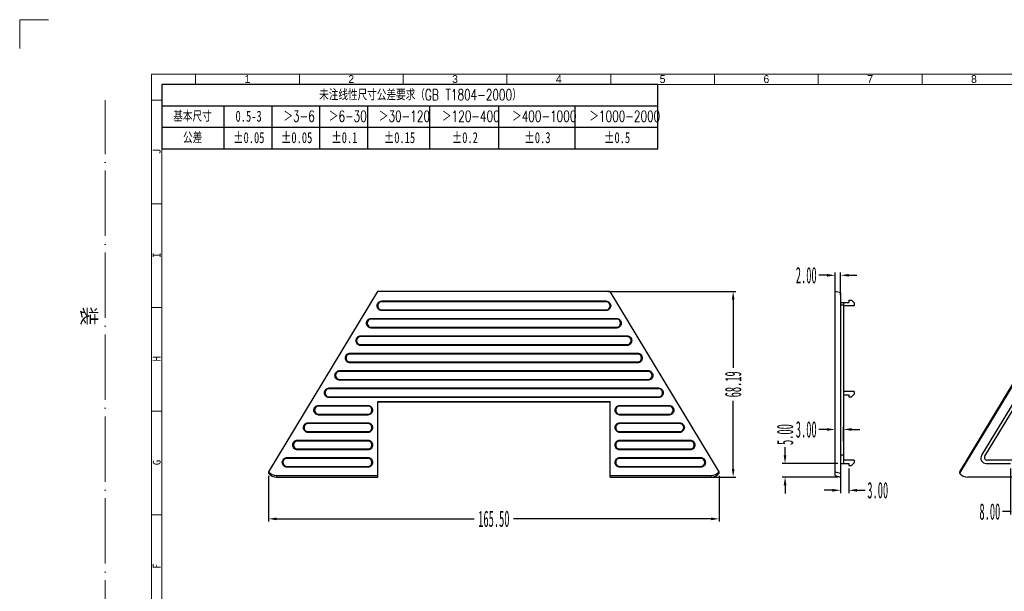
# Model space of a CAD drawing. Header units: millimetres. Extents: x 3062 to 3692, y 2103 to 2548.
# Tile 5 of 6: x 3062 to 3424, y 2338 to 2548. Entities that reach past the tile are written whole.
import ezdxf

# ---------------------------------------------------------------- set-up
doc = ezdxf.new("R2010")
doc.units = ezdxf.units.MM
for name, pattern in [('ACAD_ISO04W100', [30, 24, -3, 0, -3]), ('CENTERLINE', [30, 12, -1.5, 3, -1.5, 12]), ('SLD-实线', [0])]:
    doc.linetypes.add(name, pattern=pattern)
doc.layers.add('框', color=1, linetype='CENTERLINE', lineweight=5)
doc.layers.add('蓝色线', color=5, linetype='SLD-实线')
doc.styles.add('s', font='txt')
doc.styles.add('SLDTEXTSTYLE1', font='TXT', dxfattribs={"width": 0.469})
doc.styles.add('SLDTEXTSTYLE6', font='TXT', dxfattribs={"width": 0.7, "bigfont": 'bigfont'})
doc.styles.add('SLDTEXTSTYLE7', font='TXT', dxfattribs={"width": 0.7})
doc.styles.get("Standard").update_dxf_attribs({"font": 'arial.ttf'})
doc.dimstyles.new('副本 SLDDIMSTYLE1', dxfattribs={"dimtxt": 6, "dimasz": 3, "dimexe": 1, "dimexo": 1, "dimgap": 0.875, "dimtad": 0, "dimrnd": 1e-09, "dimzin": 4, "dimdsep": 46, "dimtxsty": 'SLDTEXTSTYLE1', "dimcen": 0.09, "dimclrd": 4, "dimclre": 4, "dimclrt": 6, "dimadec": 0, "dimazin": 0, "dimtfac": 1, "dimtofl": 0, "dimtmove": 0, "dimatfit": 3, "dimfxl": 0, "dimtolj": 1, "dimtzin": 12, "dimarcsym": 0})

# ---------------------------------------------------------------- blocks, each defined once
blk = doc.blocks.new('SW_TABLEANNOTATION_0')
at = {"layer": '蓝色线', "color": 0}
for p, q in [((0, 0), (0, -12.39)), ((95.59, 0), (0, 0)), ((95.59, -12.39), (95.59, 0)), ((0, -4.13), (95.59, -4.13)), ((11.95, -4.13), (11.95, -12.39)), ((21.18, -4.13), (21.18, -12.39)), ((30.4, -4.13), (30.4, -12.39)), ((39.63, -4.13), (39.63, -12.39)), ((51.58, -4.13), (51.58, -12.39)), ((64.89, -4.13), (64.89, -12.39)), ((79.56, -4.13), (79.56, -12.39)), ((0, -8.26), (95.59, -8.26)), ((0, -12.39), (95.59, -12.39))]:
    blk.add_line(p, q, dxfattribs=at)
at = {"layer": '蓝色线', "color": 0, "attachment_point": 1}
for s, insert, char_height, style in [('\\M+196A2\\M+1928D线\\M+190AB\\M+18EDA\\M+190A1\\M+18CF6\\M+18DB7\\M+19776\\M+18B81\\M+18169GB T1804-2000\\M+1816A', (30.32, -0.93), 2.11667, 'SLDTEXTSTYLE6'), ('\\M+18AEE\\M+1967B\\M+18EDA\\M+190A1', (2.2, -5.06), 2.1167, 'SLDTEXTSTYLE6'), ('0.5-3', (14.2, -5.06), 2.117, 'SLDTEXTSTYLE7'), ('\\M+181843-6', (23.43, -5.06), 2.1167, 'SLDTEXTSTYLE6'), ('\\M+181846-30', (32.18, -5.06), 2.1167, 'SLDTEXTSTYLE6'), ('\\M+1818430-120', (41.82, -5.06), 2.1167, 'SLDTEXTSTYLE6'), ('\\M+18184120-400', (53.98, -5.06), 2.1167, 'SLDTEXTSTYLE6'), ('\\M+18184400-1000', (67.5, -5.06), 2.1167, 'SLDTEXTSTYLE6'), ('\\M+181841000-2000', (82.38, -5.06), 2.1167, 'SLDTEXTSTYLE6'), ('\\M+18CF6\\M+18DB7', (4.09, -9.19), 2.1167, 'SLDTEXTSTYLE6'), ('\\M+5A1C00.05', (13.73, -9.19), 2.1167, 'SLDTEXTSTYLE7'), ('\\M+5A1C00.05', (22.95, -9.19), 2.1167, 'SLDTEXTSTYLE7'), ('\\M+5A1C00.1', (32.65, -9.19), 2.1167, 'SLDTEXTSTYLE7'), ('\\M+5A1C00.15', (42.77, -9.19), 2.1167, 'SLDTEXTSTYLE7'), ('\\M+5A1C00.2', (55.87, -9.19), 2.1167, 'SLDTEXTSTYLE7'), ('\\M+5A1C00.3', (69.86, -9.19), 2.1167, 'SLDTEXTSTYLE7'), ('\\M+5A1C00.5', (85.21, -9.19), 2.1167, 'SLDTEXTSTYLE7')]:
    blk.add_mtext(s, dxfattribs=dict(at, insert=insert, char_height=char_height, style=style))
blk = doc.blocks.new('*D82')
at = {"color": 4, "lineweight": -2}
for p, q in [((3153.49, 2380.84), (3153.49, 2364.07)), ((3318.98, 2380.84), (3318.98, 2364.07)), ((3156.49, 2365.07), (3229.03, 2365.07)), ((3315.98, 2365.07), (3243.44, 2365.07))]:
    blk.add_line(p, q, dxfattribs=at)
at = {"color": 4}
for points in [[(3156.49, 2365.57), (3156.49, 2364.57), (3153.49, 2365.07)], [(3315.98, 2365.57), (3315.98, 2364.57), (3318.98, 2365.07)]]:
    blk.add_solid(points, dxfattribs=at)
at = {"layer": 'Defpoints', "color": 0}
for p in [(3153.49, 2381.84), (3318.98, 2381.84), (3318.98, 2365.07)]:
    blk.add_point(p, dxfattribs=at)
at = {"color": 6, "insert": (3236.23, 2365.07), "char_height": 6, "attachment_point": 5, "style": 'SLDTEXTSTYLE1'}
blk.add_mtext('\\A1;165.50', dxfattribs=at)
blk = doc.blocks.new('*D83')
at = {"color": 4, "lineweight": -2}
for p, q in [((3278.08, 2448.61), (3325.09, 2448.61)), ((3324.09, 2445.61), (3324.09, 2420.55)), ((3324.09, 2383.42), (3324.09, 2408.48)), ((3314.72, 2380.42), (3325.09, 2380.42))]:
    blk.add_line(p, q, dxfattribs=at)
at = {"color": 4}
for points in [[(3323.59, 2445.61), (3324.59, 2445.61), (3324.09, 2448.61)], [(3323.59, 2383.42), (3324.59, 2383.42), (3324.09, 2380.42)]]:
    blk.add_solid(points, dxfattribs=at)
at = {"layer": 'Defpoints', "color": 0}
for p in [(3277.08, 2448.61), (3324.09, 2448.61), (3313.72, 2380.42)]:
    blk.add_point(p, dxfattribs=at)
at = {"color": 6, "insert": (3324.09, 2414.51), "char_height": 6, "attachment_point": 5, "rotation": 90, "style": 'SLDTEXTSTYLE1'}
blk.add_mtext('\\A1;68.19', dxfattribs=at)
blk = doc.blocks.new('*D84')
at = {"color": 4, "lineweight": -2}
for p, q in [((3358.55, 2454.57), (3355.55, 2454.57)), ((3361.55, 2447.25), (3361.55, 2455.57)), ((3363.55, 2447.25), (3363.55, 2455.57)), ((3366.55, 2454.57), (3369.55, 2454.57))]:
    blk.add_line(p, q, dxfattribs=at)
at = {"color": 4}
for points in [[(3358.55, 2455.07), (3358.55, 2454.07), (3361.55, 2454.57)], [(3366.55, 2455.07), (3366.55, 2454.07), (3363.55, 2454.57)]]:
    blk.add_solid(points, dxfattribs=at)
at = {"layer": 'Defpoints', "color": 0}
for p in [(3361.55, 2454.57), (3361.55, 2446.25), (3363.55, 2446.25)]:
    blk.add_point(p, dxfattribs=at)
at = {"color": 6, "insert": (3350.92, 2454.57), "char_height": 6, "attachment_point": 5, "style": 'SLDTEXTSTYLE1'}
blk.add_mtext('\\A1;2.00', dxfattribs=at)
blk = doc.blocks.new('*D85')
at = {"color": 4, "lineweight": -2}
for p, q in [((3363.55, 2382.95), (3363.55, 2374.57)), ((3366.55, 2383.62), (3366.55, 2374.57)), ((3360.55, 2375.57), (3357.55, 2375.57)), ((3369.55, 2375.57), (3372.55, 2375.57))]:
    blk.add_line(p, q, dxfattribs=at)
at = {"color": 4}
for points in [[(3360.55, 2376.07), (3360.55, 2375.07), (3363.55, 2375.57)], [(3369.55, 2376.07), (3369.55, 2375.07), (3366.55, 2375.57)]]:
    blk.add_solid(points, dxfattribs=at)
at = {"layer": 'Defpoints', "color": 0}
for p in [(3363.55, 2383.95), (3366.55, 2384.62), (3366.55, 2375.57)]:
    blk.add_point(p, dxfattribs=at)
at = {"color": 6, "insert": (3377.17, 2375.57), "char_height": 6, "attachment_point": 5, "style": 'SLDTEXTSTYLE1'}
blk.add_mtext('\\A1;3.00', dxfattribs=at)
blk = doc.blocks.new('*D86')
at = {"color": 4, "lineweight": -2}
for p, q in [((3358.55, 2397.92), (3355.55, 2397.92)), ((3361.55, 2393.64), (3361.55, 2398.92)), ((3364.55, 2393.64), (3364.55, 2398.92)), ((3367.55, 2397.92), (3370.55, 2397.92))]:
    blk.add_line(p, q, dxfattribs=at)
at = {"color": 4}
for points in [[(3358.55, 2398.42), (3358.55, 2397.42), (3361.55, 2397.92)], [(3367.55, 2398.42), (3367.55, 2397.42), (3364.55, 2397.92)]]:
    blk.add_solid(points, dxfattribs=at)
at = {"layer": 'Defpoints', "color": 0}
for p in [(3361.55, 2397.92), (3361.55, 2392.64), (3364.55, 2392.64)]:
    blk.add_point(p, dxfattribs=at)
at = {"color": 6, "insert": (3350.92, 2397.92), "char_height": 6, "attachment_point": 5, "style": 'SLDTEXTSTYLE1'}
blk.add_mtext('\\A1;3.00', dxfattribs=at)
blk = doc.blocks.new('*D87')
at = {"color": 4, "lineweight": -2}
for p, q in [((3425.96, 2383.62), (3425.96, 2366.73)), ((3433.96, 2383.62), (3433.96, 2366.73)), ((3425.96, 2367.73), (3422.96, 2367.73)), ((3430.96, 2367.73), (3428.96, 2367.73))]:
    blk.add_line(p, q, dxfattribs=at)
at = {"color": 4}
for points in [[(3428.96, 2368.23), (3428.96, 2367.23), (3425.96, 2367.73)], [(3430.96, 2368.23), (3430.96, 2367.23), (3433.96, 2367.73)]]:
    blk.add_solid(points, dxfattribs=at)
at = {"layer": 'Defpoints', "color": 0}
for p in [(3425.96, 2384.62), (3433.96, 2384.62), (3433.96, 2367.73)]:
    blk.add_point(p, dxfattribs=at)
at = {"color": 6, "insert": (3418.33, 2367.73), "char_height": 6, "attachment_point": 5, "style": 'SLDTEXTSTYLE1'}
blk.add_mtext('\\A1;8.00', dxfattribs=at)
blk = doc.blocks.new('*D91')
at = {"color": 4, "lineweight": -2}
for p, q in [((3343.14, 2388.42), (3343.14, 2391.42)), ((3362.55, 2385.42), (3342.14, 2385.42)), ((3362.55, 2380.42), (3342.14, 2380.42)), ((3343.14, 2377.42), (3343.14, 2374.42))]:
    blk.add_line(p, q, dxfattribs=at)
at = {"color": 4}
for points in [[(3342.64, 2388.42), (3343.64, 2388.42), (3343.14, 2385.42)], [(3342.64, 2377.42), (3343.64, 2377.42), (3343.14, 2380.42)]]:
    blk.add_solid(points, dxfattribs=at)
at = {"layer": 'Defpoints', "color": 0}
for p in [(3343.14, 2385.42), (3363.55, 2385.42), (3363.55, 2380.42)]:
    blk.add_point(p, dxfattribs=at)
at = {"color": 6, "insert": (3343.14, 2396.05), "char_height": 6, "attachment_point": 5, "rotation": 90, "style": 'SLDTEXTSTYLE1'}
blk.add_mtext('\\A1;5.00', dxfattribs=at)

msp = doc.modelspace()

# ---------------------------------------------------------------- linework, layer by layer
at = {"color": 7, "linetype": 'Continuous'}
for p, q in [((3193.54, 2448.606), (3153.529, 2382.411)), ((3278.929, 2448.606), (3193.54, 2448.606)), ((3318.941, 2382.411), (3278.929, 2448.606)), ((3361.547, 2380.978), (3361.547, 2448.606)), ((3363.547, 2448.103), (3361.547, 2448.606)), ((3363.547, 2448.103), (3363.547, 2380.419)), ((3447.263, 2448.103), (3407.209, 2381.839)), ((3407.251, 2382.411), (3447.263, 2448.606)), ((3195.082, 2445.131), (3195.082, 2444.899)), ((3195.082, 2445.131), (3277.388, 2445.131)), ((3195.082, 2444.931), (3277.388, 2444.931)), ((3277.388, 2444.899), (3195.082, 2444.899)), ((3277.388, 2445.131), (3277.388, 2444.899)), ((3363.547, 2444.603), (3366.547, 2444.603)), ((3364.547, 2444.603), (3364.547, 2385.419)), ((3366.547, 2445.403), (3366.547, 2444.603)), ((3366.547, 2445.403), (3367.547, 2445.403)), ((3368.547, 2444.403), (3367.547, 2445.403)), ((3368.547, 2444.403), (3368.547, 2443.403)), ((3195.082, 2441.574), (3195.082, 2441.806)), ((3195.082, 2441.806), (3277.388, 2441.806)), ((3277.388, 2441.774), (3195.082, 2441.774)), ((3277.388, 2441.574), (3195.082, 2441.574)), ((3277.388, 2441.574), (3277.388, 2441.806)), ((3364.547, 2443.638), (3363.547, 2443.638)), ((3368.547, 2443.403), (3364.547, 2443.403)), ((3448.654, 2443.638), (3415.297, 2388.454)), ((3416.508, 2388.137), (3449.622, 2442.921)), ((3191.218, 2438.738), (3191.218, 2438.507)), ((3191.218, 2438.738), (3281.252, 2438.738)), ((3191.218, 2438.539), (3281.252, 2438.539)), ((3281.252, 2438.507), (3191.218, 2438.507)), ((3281.252, 2438.738), (3281.252, 2438.507)), ((3191.218, 2435.182), (3191.218, 2435.413)), ((3191.218, 2435.413), (3281.252, 2435.413)), ((3281.252, 2435.381), (3191.218, 2435.381)), ((3281.252, 2435.182), (3191.218, 2435.182)), ((3281.252, 2435.182), (3281.252, 2435.413)), ((3187.354, 2432.346), (3187.354, 2432.114)), ((3187.354, 2432.346), (3285.116, 2432.346)), ((3187.354, 2432.146), (3285.116, 2432.146)), ((3285.116, 2432.114), (3187.354, 2432.114)), ((3285.116, 2432.346), (3285.116, 2432.114)), ((3183.49, 2425.953), (3183.49, 2425.721)), ((3183.49, 2425.953), (3288.98, 2425.953)), ((3183.49, 2425.753), (3288.98, 2425.753)), ((3288.98, 2425.721), (3183.49, 2425.721)), ((3187.354, 2428.789), (3187.354, 2429.021)), ((3187.354, 2429.021), (3285.116, 2429.021)), ((3285.116, 2428.989), (3187.354, 2428.989)), ((3285.116, 2428.789), (3187.354, 2428.789)), ((3285.116, 2428.789), (3285.116, 2429.021)), ((3288.98, 2425.953), (3288.98, 2425.721)), ((3183.49, 2422.397), (3183.49, 2422.628)), ((3183.49, 2422.628), (3288.98, 2422.628)), ((3288.98, 2422.596), (3183.49, 2422.596)), ((3288.98, 2422.397), (3183.49, 2422.397)), ((3288.98, 2422.397), (3288.98, 2422.628)), ((3179.626, 2419.561), (3179.626, 2419.329)), ((3179.626, 2419.561), (3292.844, 2419.561)), ((3179.626, 2419.361), (3292.844, 2419.361)), ((3292.844, 2419.329), (3179.626, 2419.329)), ((3292.844, 2419.561), (3292.844, 2419.329)), ((3179.626, 2416.004), (3179.626, 2416.236)), ((3179.626, 2416.236), (3292.844, 2416.236)), ((3292.844, 2416.204), (3179.626, 2416.204)), ((3292.844, 2416.004), (3179.626, 2416.004)), ((3292.844, 2416.004), (3292.844, 2416.236)), ((3175.762, 2413.168), (3175.762, 2412.936)), ((3175.762, 2413.168), (3296.708, 2413.168)), ((3175.762, 2412.968), (3296.708, 2412.968)), ((3296.708, 2412.936), (3175.762, 2412.936)), ((3296.708, 2413.168), (3296.708, 2412.936)), ((3368.547, 2411.865), (3364.547, 2411.865)), ((3368.547, 2411.865), (3368.547, 2410.865)), ((3175.762, 2409.611), (3175.762, 2409.843)), ((3175.762, 2409.843), (3296.708, 2409.843)), ((3296.708, 2409.811), (3175.762, 2409.811)), ((3296.708, 2409.611), (3175.762, 2409.611)), ((3193.585, 2380.419), (3193.585, 2408.188)), ((3193.585, 2408.188), (3278.885, 2408.188)), ((3193.585, 2408.066), (3278.885, 2408.066)), ((3278.885, 2380.419), (3278.885, 2408.188)), ((3296.708, 2409.611), (3296.708, 2409.843)), ((3364.547, 2410.665), (3366.547, 2410.665)), ((3366.547, 2410.665), (3366.547, 2409.865)), ((3366.547, 2409.865), (3367.547, 2409.865)), ((3367.547, 2409.865), (3368.547, 2410.865)), ((3171.898, 2406.775), (3171.898, 2406.544)), ((3171.898, 2406.775), (3189.985, 2406.775)), ((3171.898, 2406.576), (3189.985, 2406.576)), ((3189.985, 2406.544), (3171.898, 2406.544)), ((3189.985, 2406.775), (3189.985, 2406.544)), ((3282.485, 2406.775), (3300.572, 2406.775)), ((3282.485, 2406.775), (3282.485, 2406.544)), ((3282.485, 2406.576), (3300.572, 2406.576)), ((3300.572, 2406.544), (3282.485, 2406.544)), ((3300.572, 2406.775), (3300.572, 2406.544)), ((3168.034, 2400.383), (3168.034, 2400.151)), ((3168.034, 2400.383), (3189.985, 2400.383)), ((3171.898, 2403.219), (3171.898, 2403.451)), ((3171.898, 2403.451), (3189.985, 2403.451)), ((3189.985, 2403.419), (3171.898, 2403.419)), ((3189.985, 2403.219), (3171.898, 2403.219)), ((3189.985, 2403.219), (3189.985, 2403.451)), ((3189.985, 2400.383), (3189.985, 2400.151)), ((3282.485, 2403.451), (3300.572, 2403.451)), ((3282.485, 2403.219), (3282.485, 2403.451)), ((3300.572, 2403.419), (3282.485, 2403.419)), ((3300.572, 2403.219), (3282.485, 2403.219)), ((3282.485, 2400.383), (3304.436, 2400.383)), ((3282.485, 2400.383), (3282.485, 2400.151)), ((3300.572, 2403.219), (3300.572, 2403.451)), ((3304.436, 2400.383), (3304.436, 2400.151)), ((3168.034, 2400.183), (3189.985, 2400.183)), ((3189.985, 2400.151), (3168.034, 2400.151)), ((3168.034, 2396.826), (3168.034, 2397.058)), ((3168.034, 2397.058), (3189.985, 2397.058)), ((3189.985, 2397.026), (3168.034, 2397.026)), ((3189.985, 2396.826), (3168.034, 2396.826)), ((3189.985, 2396.826), (3189.985, 2397.058)), ((3282.485, 2400.183), (3304.436, 2400.183)), ((3304.436, 2400.151), (3282.485, 2400.151)), ((3282.485, 2397.058), (3304.436, 2397.058)), ((3282.485, 2396.826), (3282.485, 2397.058)), ((3304.436, 2397.026), (3282.485, 2397.026)), ((3304.436, 2396.826), (3282.485, 2396.826)), ((3304.436, 2396.826), (3304.436, 2397.058)), ((3164.17, 2393.99), (3164.17, 2393.759)), ((3164.17, 2393.99), (3189.985, 2393.99)), ((3164.17, 2393.791), (3189.985, 2393.791)), ((3189.985, 2393.759), (3164.17, 2393.759)), ((3189.985, 2393.99), (3189.985, 2393.759)), ((3282.485, 2393.99), (3308.3, 2393.99)), ((3282.485, 2393.99), (3282.485, 2393.759)), ((3282.485, 2393.791), (3308.3, 2393.791)), ((3308.3, 2393.759), (3282.485, 2393.759)), ((3308.3, 2393.99), (3308.3, 2393.759)), ((3164.17, 2390.434), (3164.17, 2390.665)), ((3164.17, 2390.665), (3189.985, 2390.665)), ((3189.985, 2390.633), (3164.17, 2390.633)), ((3189.985, 2390.434), (3164.17, 2390.434)), ((3189.985, 2390.434), (3189.985, 2390.665)), ((3282.485, 2390.665), (3308.3, 2390.665)), ((3282.485, 2390.434), (3282.485, 2390.665)), ((3308.3, 2390.633), (3282.485, 2390.633)), ((3308.3, 2390.434), (3282.485, 2390.434)), ((3308.3, 2390.434), (3308.3, 2390.665)), ((3160.305, 2387.598), (3160.305, 2387.366)), ((3160.305, 2387.598), (3189.985, 2387.598)), ((3160.305, 2387.398), (3189.985, 2387.398)), ((3189.985, 2387.366), (3160.305, 2387.366)), ((3189.985, 2387.598), (3189.985, 2387.366)), ((3282.485, 2387.598), (3312.164, 2387.598)), ((3282.485, 2387.598), (3282.485, 2387.366)), ((3282.485, 2387.398), (3312.164, 2387.398)), ((3312.164, 2387.366), (3282.485, 2387.366)), ((3312.164, 2387.598), (3312.164, 2387.366)), ((3364.547, 2388.454), (3363.547, 2388.454)), ((3368.547, 2386.619), (3364.547, 2386.619)), ((3368.547, 2386.619), (3368.547, 2385.619)), ((3441.608, 2386.619), (3417.363, 2386.619)), ((3160.305, 2384.041), (3160.305, 2384.273)), ((3160.305, 2384.273), (3189.985, 2384.273)), ((3189.985, 2384.241), (3160.305, 2384.241)), ((3189.985, 2384.041), (3160.305, 2384.041)), ((3189.985, 2384.041), (3189.985, 2384.273)), ((3282.485, 2384.273), (3312.164, 2384.273)), ((3282.485, 2384.041), (3282.485, 2384.273)), ((3312.164, 2384.241), (3282.485, 2384.241)), ((3312.164, 2384.041), (3282.485, 2384.041)), ((3312.164, 2384.041), (3312.164, 2384.273)), ((3363.547, 2385.419), (3366.547, 2385.419)), ((3366.547, 2385.419), (3366.547, 2384.619)), ((3366.547, 2384.619), (3367.547, 2384.619)), ((3367.547, 2384.619), (3368.547, 2385.619)), ((3417.009, 2385.419), (3425.958, 2385.419)), ((3156.543, 2380.978), (3156.488, 2380.419)), ((3156.488, 2380.419), (3193.585, 2380.419)), ((3156.543, 2380.978), (3193.585, 2380.978)), ((3278.885, 2380.978), (3315.927, 2380.978)), ((3278.885, 2380.419), (3315.981, 2380.419)), ((3315.927, 2380.978), (3315.981, 2380.419)), ((3361.547, 2380.978), (3363.547, 2380.419)), ((3447.308, 2380.419), (3410.211, 2380.419))]:
    msp.add_line(p, q, dxfattribs=at)
for centre, radius in [((3417.009, 2387.419), 2), ((3417.363, 2387.619), 1)]:
    msp.add_arc(centre, radius, 148.84879, 270, dxfattribs=at)
for centre, major_axis, ratio, start_param, end_param in [((3195.082, 2443.353), (0, 1.547), 0.9698733, 0, 3.1415927), ((3277.388, 2443.353), (0, 1.547), 0.9698733, 3.1415927, 6.2831853), ((3191.218, 2436.96), (0, 1.547), 0.9698733, 0, 3.1415927), ((3281.252, 2436.96), (0, 1.547), 0.9698733, 3.1415927, 6.2831853), ((3187.354, 2430.567), (0, 1.547), 0.9698733, 0, 3.1415927), ((3285.116, 2430.567), (0, 1.547), 0.9698733, 3.1415927, 6.2831853), ((3183.49, 2424.175), (0, 1.547), 0.9698733, 0, 3.1415927), ((3288.98, 2424.175), (0, 1.547), 0.9698733, 3.1415927, 6.2831853), ((3179.626, 2417.782), (0, 1.547), 0.9698733, 0, 3.1415927), ((3292.844, 2417.782), (0, 1.547), 0.9698733, 3.1415927, 6.2831853), ((3175.762, 2411.39), (0, 1.547), 0.9698733, 0, 3.1415927), ((3296.708, 2411.39), (0, 1.547), 0.9698733, 3.1415927, 6.2831853), ((3171.898, 2404.997), (0, 1.547), 0.9698733, 0, 3.1415927), ((3189.985, 2404.997), (0, 1.547), 0.9698733, 3.1415927, 6.2831853), ((3282.485, 2404.997), (0, 1.547), 0.9698733, 0, 3.1415927), ((3300.572, 2404.997), (0, 1.547), 0.9698733, 3.1415927, 6.2831853), ((3168.034, 2398.605), (0, 1.547), 0.9698733, 0, 3.1415927), ((3189.985, 2398.605), (0, 1.547), 0.9698733, 3.1415927, 6.2831853), ((3282.485, 2398.605), (0, 1.547), 0.9698733, 0, 3.1415927), ((3304.436, 2398.605), (0, 1.547), 0.9698733, 3.1415927, 6.2831853), ((3164.17, 2392.212), (0, 1.547), 0.9698733, 0, 3.1415927), ((3189.985, 2392.212), (0, 1.547), 0.9698733, 3.1415927, 6.2831853), ((3282.485, 2392.212), (0, 1.547), 0.9698733, 0, 3.1415927), ((3308.3, 2392.212), (0, 1.547), 0.9698733, 3.1415927, 6.2831853), ((3160.305, 2385.819), (0, 1.547), 0.9698733, 0, 3.1415927), ((3189.985, 2385.819), (0, 1.547), 0.9698733, 3.1415927, 6.2831853), ((3282.485, 2385.819), (0, 1.547), 0.9698733, 0, 3.1415927), ((3312.164, 2385.819), (0, 1.547), 0.9698733, 3.1415927, 6.2831853), ((3152.857, 2346.965), (9.167, 130.609), 0.0143728, 1.2969692, 1.3015218), ((3156.572, 2385.131), (0.402, 4.135), 0.9628341, -3.9050387, -3.0481406), ((3315.898, 2385.131), (-0.402, 4.135), 0.9628341, -3.2350447, -2.3781466), ((3319.613, 2346.965), (-9.167, 130.609), 0.0143728, -1.3015218, -1.2969692), ((3498.242, 2346.965), (459.79, -130.569), 0.0071036, -1.8706419, -1.8660893), ((3406.58, 2346.965), (9.167, 130.609), 0.0143728, 1.2969692, 1.3015218), ((3156.518, 2384.572), (0.402, 4.135), 0.9628341, -3.9004861, -3.0481406), ((3315.952, 2384.572), (-0.402, 4.135), 0.9628341, -3.2350447, -2.3826992), ((3410.24, 2384.572), (-0.402, -4.135), 0.9628341, -0.7588934, 0.0934521)]:
    msp.add_ellipse(centre, major_axis=major_axis, ratio=ratio, start_param=start_param, end_param=end_param, dxfattribs=at)
for points, knots in [([(3195.082, 2441.574), (3194.854, 2441.574), (3194.391, 2441.669), (3193.816, 2442.073), (3193.437, 2442.664), (3193.307, 2443.354), (3193.437, 2444.043), (3193.818, 2444.634), (3194.393, 2445.036), (3194.854, 2445.131), (3195.082, 2445.131)], [0, 0, 0, 0, 0.1250223, 0.2500456, 0.3751238, 0.5002294, 0.6253203, 0.7503267, 0.8752122, 1, 1, 1, 1]), ([(3195.082, 2441.774), (3194.88, 2441.774), (3194.47, 2441.859), (3193.961, 2442.218), (3193.626, 2442.742), (3193.512, 2443.354), (3193.627, 2443.965), (3193.962, 2444.489), (3194.471, 2444.847), (3194.88, 2444.931), (3195.082, 2444.931)], [0, 0, 0, 0, 0.1250136, 0.2500342, 0.3751155, 0.5002288, 0.6253272, 0.750337, 0.8752204, 1, 1, 1, 1]), ([(3277.388, 2445.131), (3277.616, 2445.131), (3278.078, 2445.036), (3278.654, 2444.632), (3279.033, 2444.041), (3279.163, 2443.351), (3279.032, 2442.662), (3278.652, 2442.071), (3278.077, 2441.669), (3277.616, 2441.574), (3277.388, 2441.574)], [0, 0, 0, 0, 0.1250223, 0.2500456, 0.3751238, 0.5002294, 0.6253203, 0.7503267, 0.8752122, 1, 1, 1, 1]), ([(3277.388, 2444.931), (3277.59, 2444.931), (3278, 2444.847), (3278.509, 2444.488), (3278.844, 2443.963), (3278.958, 2443.351), (3278.843, 2442.74), (3278.507, 2442.216), (3277.999, 2441.858), (3277.59, 2441.774), (3277.388, 2441.774)], [0, 0, 0, 0, 0.1250136, 0.2500342, 0.3751155, 0.5002288, 0.6253272, 0.750337, 0.8752204, 1, 1, 1, 1]), ([(3191.218, 2435.182), (3190.99, 2435.182), (3190.527, 2435.277), (3189.952, 2435.68), (3189.572, 2436.272), (3189.443, 2436.961), (3189.573, 2437.651), (3189.953, 2438.241), (3190.528, 2438.644), (3190.99, 2438.738), (3191.218, 2438.738)], [0, 0, 0, 0, 0.1250223, 0.2500456, 0.3751238, 0.5002294, 0.6253203, 0.7503267, 0.8752122, 1, 1, 1, 1]), ([(3191.218, 2435.381), (3191.016, 2435.381), (3190.606, 2435.466), (3190.097, 2435.825), (3189.762, 2436.35), (3189.648, 2436.961), (3189.763, 2437.572), (3190.098, 2438.096), (3190.607, 2438.454), (3191.016, 2438.539), (3191.218, 2438.539)], [0, 0, 0, 0, 0.1250136, 0.2500342, 0.3751155, 0.5002288, 0.6253272, 0.750337, 0.8752204, 1, 1, 1, 1]), ([(3281.252, 2438.738), (3281.48, 2438.738), (3281.942, 2438.643), (3282.518, 2438.24), (3282.897, 2437.649), (3283.027, 2436.959), (3282.896, 2436.269), (3282.516, 2435.679), (3281.941, 2435.276), (3281.48, 2435.182), (3281.252, 2435.182)], [0, 0, 0, 0, 0.1250223, 0.2500456, 0.3751238, 0.5002294, 0.6253203, 0.7503267, 0.8752122, 1, 1, 1, 1]), ([(3281.252, 2438.539), (3281.454, 2438.539), (3281.864, 2438.454), (3282.373, 2438.095), (3282.708, 2437.57), (3282.822, 2436.959), (3282.707, 2436.348), (3282.371, 2435.824), (3281.863, 2435.466), (3281.454, 2435.381), (3281.252, 2435.381)], [0, 0, 0, 0, 0.1250136, 0.2500342, 0.3751155, 0.5002288, 0.6253272, 0.750337, 0.8752204, 1, 1, 1, 1]), ([(3187.354, 2428.789), (3187.125, 2428.789), (3186.663, 2428.884), (3186.088, 2429.288), (3185.708, 2429.879), (3185.579, 2430.569), (3185.709, 2431.258), (3186.089, 2431.849), (3186.664, 2432.251), (3187.126, 2432.346), (3187.354, 2432.346)], [0, 0, 0, 0, 0.1250223, 0.2500456, 0.3751238, 0.5002294, 0.6253203, 0.7503267, 0.8752122, 1, 1, 1, 1]), ([(3187.354, 2428.989), (3187.151, 2428.989), (3186.742, 2429.073), (3186.233, 2429.433), (3185.898, 2429.957), (3185.784, 2430.569), (3185.899, 2431.18), (3186.234, 2431.704), (3186.743, 2432.062), (3187.152, 2432.146), (3187.354, 2432.146)], [0, 0, 0, 0, 0.1250136, 0.2500342, 0.3751155, 0.5002288, 0.6253272, 0.750337, 0.8752204, 1, 1, 1, 1]), ([(3285.116, 2432.346), (3285.344, 2432.346), (3285.806, 2432.251), (3286.382, 2431.847), (3286.761, 2431.256), (3286.891, 2430.566), (3286.76, 2429.877), (3286.38, 2429.286), (3285.805, 2428.884), (3285.344, 2428.789), (3285.116, 2428.789)], [0, 0, 0, 0, 0.1250223, 0.2500456, 0.3751238, 0.5002294, 0.6253203, 0.7503267, 0.8752122, 1, 1, 1, 1]), ([(3285.116, 2432.146), (3285.318, 2432.146), (3285.728, 2432.061), (3286.237, 2431.702), (3286.572, 2431.178), (3286.686, 2430.566), (3286.571, 2429.955), (3286.235, 2429.431), (3285.727, 2429.073), (3285.318, 2428.989), (3285.116, 2428.989)], [0, 0, 0, 0, 0.1250136, 0.2500342, 0.3751155, 0.5002288, 0.6253272, 0.750337, 0.8752204, 1, 1, 1, 1]), ([(3183.49, 2422.397), (3183.261, 2422.397), (3182.799, 2422.492), (3182.224, 2422.895), (3181.844, 2423.486), (3181.715, 2424.176), (3181.845, 2424.866), (3182.225, 2425.456), (3182.8, 2425.859), (3183.262, 2425.953), (3183.49, 2425.953)], [0, 0, 0, 0, 0.1250223, 0.2500456, 0.3751238, 0.5002294, 0.6253203, 0.7503267, 0.8752122, 1, 1, 1, 1]), ([(3183.49, 2422.596), (3183.287, 2422.596), (3182.878, 2422.681), (3182.369, 2423.04), (3182.034, 2423.565), (3181.919, 2424.176), (3182.035, 2424.787), (3182.37, 2425.311), (3182.879, 2425.669), (3183.288, 2425.753), (3183.49, 2425.753)], [0, 0, 0, 0, 0.1250136, 0.2500342, 0.3751155, 0.5002288, 0.6253272, 0.750337, 0.8752204, 1, 1, 1, 1]), ([(3288.98, 2425.953), (3289.208, 2425.953), (3289.67, 2425.858), (3290.246, 2425.455), (3290.625, 2424.863), (3290.755, 2424.174), (3290.624, 2423.484), (3290.244, 2422.894), (3289.669, 2422.491), (3289.208, 2422.397), (3288.98, 2422.397)], [0, 0, 0, 0, 0.1250223, 0.2500456, 0.3751238, 0.5002294, 0.6253203, 0.7503267, 0.8752122, 1, 1, 1, 1]), ([(3288.98, 2425.753), (3289.182, 2425.753), (3289.592, 2425.669), (3290.101, 2425.31), (3290.436, 2424.785), (3290.55, 2424.174), (3290.435, 2423.563), (3290.1, 2423.039), (3289.591, 2422.681), (3289.182, 2422.596), (3288.98, 2422.596)], [0, 0, 0, 0, 0.1250136, 0.2500342, 0.3751155, 0.5002288, 0.6253272, 0.750337, 0.8752204, 1, 1, 1, 1]), ([(3179.626, 2416.004), (3179.397, 2416.004), (3178.935, 2416.099), (3178.36, 2416.503), (3177.98, 2417.094), (3177.851, 2417.784), (3177.981, 2418.473), (3178.361, 2419.063), (3178.936, 2419.466), (3179.398, 2419.561), (3179.626, 2419.561)], [0, 0, 0, 0, 0.1250223, 0.2500456, 0.3751238, 0.5002294, 0.6253203, 0.7503267, 0.8752122, 1, 1, 1, 1]), ([(3179.626, 2416.204), (3179.423, 2416.204), (3179.014, 2416.288), (3178.505, 2416.647), (3178.17, 2417.172), (3178.055, 2417.783), (3178.171, 2418.394), (3178.506, 2418.918), (3179.015, 2419.277), (3179.424, 2419.361), (3179.626, 2419.361)], [0, 0, 0, 0, 0.1250136, 0.2500342, 0.3751155, 0.5002288, 0.6253272, 0.750337, 0.8752204, 1, 1, 1, 1]), ([(3292.844, 2419.561), (3293.072, 2419.561), (3293.535, 2419.466), (3294.11, 2419.062), (3294.489, 2418.471), (3294.619, 2417.781), (3294.488, 2417.092), (3294.108, 2416.501), (3293.533, 2416.099), (3293.072, 2416.004), (3292.844, 2416.004)], [0, 0, 0, 0, 0.1250223, 0.2500456, 0.3751238, 0.5002294, 0.6253203, 0.7503267, 0.8752122, 1, 1, 1, 1]), ([(3292.844, 2419.361), (3293.046, 2419.361), (3293.456, 2419.276), (3293.965, 2418.917), (3294.3, 2418.392), (3294.414, 2417.781), (3294.299, 2417.17), (3293.964, 2416.646), (3293.455, 2416.288), (3293.046, 2416.204), (3292.844, 2416.204)], [0, 0, 0, 0, 0.1250136, 0.2500342, 0.3751155, 0.5002288, 0.6253272, 0.750337, 0.8752204, 1, 1, 1, 1]), ([(3175.762, 2409.611), (3175.533, 2409.611), (3175.071, 2409.706), (3174.496, 2410.11), (3174.116, 2410.701), (3173.986, 2411.391), (3174.117, 2412.08), (3174.497, 2412.671), (3175.072, 2413.073), (3175.534, 2413.168), (3175.762, 2413.168)], [0, 0, 0, 0, 0.1250223, 0.2500456, 0.3751238, 0.5002294, 0.6253203, 0.7503267, 0.8752122, 1, 1, 1, 1]), ([(3175.762, 2409.811), (3175.559, 2409.811), (3175.15, 2409.896), (3174.641, 2410.255), (3174.306, 2410.78), (3174.191, 2411.391), (3174.306, 2412.002), (3174.642, 2412.526), (3175.151, 2412.884), (3175.56, 2412.968), (3175.762, 2412.968)], [0, 0, 0, 0, 0.1250136, 0.2500342, 0.3751155, 0.5002288, 0.6253272, 0.750337, 0.8752204, 1, 1, 1, 1]), ([(3296.708, 2413.168), (3296.936, 2413.168), (3297.399, 2413.073), (3297.974, 2412.669), (3298.353, 2412.078), (3298.483, 2411.388), (3298.353, 2410.699), (3297.972, 2410.109), (3297.397, 2409.706), (3296.936, 2409.611), (3296.708, 2409.611)], [0, 0, 0, 0, 0.1250223, 0.2500456, 0.3751238, 0.5002294, 0.6253203, 0.7503267, 0.8752122, 1, 1, 1, 1]), ([(3296.708, 2412.968), (3296.91, 2412.968), (3297.32, 2412.884), (3297.829, 2412.525), (3298.164, 2412), (3298.278, 2411.389), (3298.163, 2410.778), (3297.828, 2410.254), (3297.319, 2409.895), (3296.91, 2409.811), (3296.708, 2409.811)], [0, 0, 0, 0, 0.1250136, 0.2500342, 0.3751155, 0.5002288, 0.6253272, 0.750337, 0.8752204, 1, 1, 1, 1]), ([(3171.898, 2403.219), (3171.669, 2403.219), (3171.207, 2403.314), (3170.632, 2403.717), (3170.252, 2404.309), (3170.122, 2404.998), (3170.253, 2405.688), (3170.633, 2406.278), (3171.208, 2406.681), (3171.67, 2406.775), (3171.898, 2406.775)], [0, 0, 0, 0, 0.1250223, 0.2500456, 0.3751238, 0.5002294, 0.6253203, 0.7503267, 0.8752122, 1, 1, 1, 1]), ([(3171.898, 2403.419), (3171.695, 2403.419), (3171.286, 2403.503), (3170.777, 2403.862), (3170.442, 2404.387), (3170.327, 2404.998), (3170.442, 2405.609), (3170.778, 2406.133), (3171.287, 2406.491), (3171.696, 2406.576), (3171.898, 2406.576)], [0, 0, 0, 0, 0.1250136, 0.2500342, 0.3751155, 0.5002288, 0.6253272, 0.750337, 0.8752204, 1, 1, 1, 1]), ([(3189.985, 2406.775), (3190.213, 2406.775), (3190.675, 2406.68), (3191.251, 2406.277), (3191.63, 2405.686), (3191.76, 2404.996), (3191.629, 2404.306), (3191.249, 2403.716), (3190.674, 2403.313), (3190.213, 2403.219), (3189.985, 2403.219)], [0, 0, 0, 0, 0.1250223, 0.2500456, 0.3751238, 0.5002294, 0.6253203, 0.7503267, 0.8752122, 1, 1, 1, 1]), ([(3189.985, 2406.576), (3190.187, 2406.576), (3190.597, 2406.491), (3191.106, 2406.132), (3191.441, 2405.607), (3191.555, 2404.996), (3191.44, 2404.385), (3191.104, 2403.861), (3190.596, 2403.503), (3190.187, 2403.419), (3189.985, 2403.419)], [0, 0, 0, 0, 0.1250136, 0.2500342, 0.3751155, 0.5002288, 0.6253272, 0.750337, 0.8752204, 1, 1, 1, 1]), ([(3282.485, 2403.219), (3282.257, 2403.219), (3281.794, 2403.314), (3281.219, 2403.717), (3280.839, 2404.309), (3280.71, 2404.998), (3280.84, 2405.688), (3281.22, 2406.278), (3281.795, 2406.681), (3282.257, 2406.775), (3282.485, 2406.775)], [0, 0, 0, 0, 0.1250223, 0.2500456, 0.3751238, 0.5002294, 0.6253203, 0.7503267, 0.8752122, 1, 1, 1, 1]), ([(3282.485, 2403.419), (3282.283, 2403.419), (3281.873, 2403.503), (3281.364, 2403.862), (3281.029, 2404.387), (3280.915, 2404.998), (3281.03, 2405.609), (3281.365, 2406.133), (3281.874, 2406.491), (3282.283, 2406.576), (3282.485, 2406.576)], [0, 0, 0, 0, 0.1250136, 0.2500342, 0.3751155, 0.5002288, 0.6253272, 0.750337, 0.8752204, 1, 1, 1, 1]), ([(3300.572, 2406.775), (3300.8, 2406.775), (3301.263, 2406.68), (3301.838, 2406.277), (3302.218, 2405.686), (3302.347, 2404.996), (3302.217, 2404.306), (3301.837, 2403.716), (3301.261, 2403.313), (3300.8, 2403.219), (3300.572, 2403.219)], [0, 0, 0, 0, 0.1250223, 0.2500456, 0.3751238, 0.5002294, 0.6253203, 0.7503267, 0.8752122, 1, 1, 1, 1]), ([(3300.572, 2406.576), (3300.774, 2406.576), (3301.184, 2406.491), (3301.693, 2406.132), (3302.028, 2405.607), (3302.142, 2404.996), (3302.027, 2404.385), (3301.692, 2403.861), (3301.183, 2403.503), (3300.774, 2403.419), (3300.572, 2403.419)], [0, 0, 0, 0, 0.1250136, 0.2500342, 0.3751155, 0.5002288, 0.6253272, 0.750337, 0.8752204, 1, 1, 1, 1]), ([(3168.034, 2396.826), (3167.805, 2396.826), (3167.343, 2396.921), (3166.768, 2397.325), (3166.388, 2397.916), (3166.258, 2398.606), (3166.389, 2399.295), (3166.769, 2399.886), (3167.344, 2400.288), (3167.806, 2400.383), (3168.034, 2400.383)], [0, 0, 0, 0, 0.1250223, 0.2500456, 0.3751238, 0.5002294, 0.6253203, 0.7503267, 0.8752122, 1, 1, 1, 1]), ([(3189.985, 2400.383), (3190.213, 2400.383), (3190.675, 2400.288), (3191.251, 2399.884), (3191.63, 2399.293), (3191.76, 2398.603), (3191.629, 2397.914), (3191.249, 2397.323), (3190.674, 2396.921), (3190.213, 2396.826), (3189.985, 2396.826)], [0, 0, 0, 0, 0.1250223, 0.2500456, 0.3751238, 0.5002294, 0.6253203, 0.7503267, 0.8752122, 1, 1, 1, 1]), ([(3282.485, 2396.826), (3282.257, 2396.826), (3281.794, 2396.921), (3281.219, 2397.325), (3280.839, 2397.916), (3280.71, 2398.606), (3280.84, 2399.295), (3281.22, 2399.886), (3281.795, 2400.288), (3282.257, 2400.383), (3282.485, 2400.383)], [0, 0, 0, 0, 0.1250223, 0.2500456, 0.3751238, 0.5002294, 0.6253203, 0.7503267, 0.8752122, 1, 1, 1, 1]), ([(3304.436, 2400.383), (3304.664, 2400.383), (3305.127, 2400.288), (3305.702, 2399.884), (3306.082, 2399.293), (3306.211, 2398.603), (3306.081, 2397.914), (3305.701, 2397.323), (3305.126, 2396.921), (3304.664, 2396.826), (3304.436, 2396.826)], [0, 0, 0, 0, 0.1250223, 0.2500456, 0.3751238, 0.5002294, 0.6253203, 0.7503267, 0.8752122, 1, 1, 1, 1]), ([(3168.034, 2397.026), (3167.831, 2397.026), (3167.422, 2397.111), (3166.913, 2397.47), (3166.578, 2397.994), (3166.463, 2398.606), (3166.578, 2399.217), (3166.914, 2399.741), (3167.423, 2400.099), (3167.832, 2400.183), (3168.034, 2400.183)], [0, 0, 0, 0, 0.1250136, 0.2500342, 0.3751155, 0.5002288, 0.6253272, 0.750337, 0.8752204, 1, 1, 1, 1]), ([(3189.985, 2400.183), (3190.187, 2400.183), (3190.597, 2400.099), (3191.106, 2399.739), (3191.441, 2399.215), (3191.555, 2398.603), (3191.44, 2397.992), (3191.104, 2397.468), (3190.596, 2397.11), (3190.187, 2397.026), (3189.985, 2397.026)], [0, 0, 0, 0, 0.1250136, 0.2500342, 0.3751155, 0.5002288, 0.6253272, 0.750337, 0.8752204, 1, 1, 1, 1]), ([(3282.485, 2397.026), (3282.283, 2397.026), (3281.873, 2397.111), (3281.364, 2397.47), (3281.029, 2397.994), (3280.915, 2398.606), (3281.03, 2399.217), (3281.365, 2399.741), (3281.874, 2400.099), (3282.283, 2400.183), (3282.485, 2400.183)], [0, 0, 0, 0, 0.1250136, 0.2500342, 0.3751155, 0.5002288, 0.6253272, 0.750337, 0.8752204, 1, 1, 1, 1]), ([(3304.436, 2400.183), (3304.638, 2400.183), (3305.048, 2400.099), (3305.557, 2399.739), (3305.892, 2399.215), (3306.006, 2398.603), (3305.891, 2397.992), (3305.556, 2397.468), (3305.047, 2397.11), (3304.638, 2397.026), (3304.436, 2397.026)], [0, 0, 0, 0, 0.1250136, 0.2500342, 0.3751155, 0.5002288, 0.6253272, 0.750337, 0.8752204, 1, 1, 1, 1]), ([(3164.17, 2390.434), (3163.941, 2390.434), (3163.479, 2390.529), (3162.904, 2390.932), (3162.524, 2391.523), (3162.394, 2392.213), (3162.525, 2392.903), (3162.905, 2393.493), (3163.48, 2393.896), (3163.942, 2393.99), (3164.17, 2393.99)], [0, 0, 0, 0, 0.1250223, 0.2500456, 0.3751238, 0.5002294, 0.6253203, 0.7503267, 0.8752122, 1, 1, 1, 1]), ([(3164.17, 2390.633), (3163.967, 2390.633), (3163.558, 2390.718), (3163.049, 2391.077), (3162.713, 2391.602), (3162.599, 2392.213), (3162.714, 2392.824), (3163.05, 2393.348), (3163.559, 2393.706), (3163.968, 2393.791), (3164.17, 2393.791)], [0, 0, 0, 0, 0.1250136, 0.2500342, 0.3751155, 0.5002288, 0.6253272, 0.750337, 0.8752204, 1, 1, 1, 1]), ([(3189.985, 2393.99), (3190.213, 2393.99), (3190.675, 2393.895), (3191.251, 2393.492), (3191.63, 2392.9), (3191.76, 2392.211), (3191.629, 2391.521), (3191.249, 2390.931), (3190.674, 2390.528), (3190.213, 2390.434), (3189.985, 2390.434)], [0, 0, 0, 0, 0.1250223, 0.2500456, 0.3751238, 0.5002294, 0.6253203, 0.7503267, 0.8752122, 1, 1, 1, 1]), ([(3189.985, 2393.791), (3190.187, 2393.791), (3190.597, 2393.706), (3191.106, 2393.347), (3191.441, 2392.822), (3191.555, 2392.211), (3191.44, 2391.6), (3191.104, 2391.076), (3190.596, 2390.718), (3190.187, 2390.633), (3189.985, 2390.633)], [0, 0, 0, 0, 0.1250136, 0.2500342, 0.3751155, 0.5002288, 0.6253272, 0.750337, 0.8752204, 1, 1, 1, 1]), ([(3282.485, 2390.434), (3282.257, 2390.434), (3281.794, 2390.529), (3281.219, 2390.932), (3280.839, 2391.523), (3280.71, 2392.213), (3280.84, 2392.903), (3281.22, 2393.493), (3281.795, 2393.896), (3282.257, 2393.99), (3282.485, 2393.99)], [0, 0, 0, 0, 0.1250223, 0.2500456, 0.3751238, 0.5002294, 0.6253203, 0.7503267, 0.8752122, 1, 1, 1, 1]), ([(3282.485, 2390.633), (3282.283, 2390.633), (3281.873, 2390.718), (3281.364, 2391.077), (3281.029, 2391.602), (3280.915, 2392.213), (3281.03, 2392.824), (3281.365, 2393.348), (3281.874, 2393.706), (3282.283, 2393.791), (3282.485, 2393.791)], [0, 0, 0, 0, 0.1250136, 0.2500342, 0.3751155, 0.5002288, 0.6253272, 0.750337, 0.8752204, 1, 1, 1, 1]), ([(3308.3, 2393.99), (3308.529, 2393.99), (3308.991, 2393.895), (3309.566, 2393.492), (3309.946, 2392.9), (3310.075, 2392.211), (3309.945, 2391.521), (3309.565, 2390.931), (3308.99, 2390.528), (3308.528, 2390.434), (3308.3, 2390.434)], [0, 0, 0, 0, 0.1250223, 0.2500456, 0.3751238, 0.5002294, 0.6253203, 0.7503267, 0.8752122, 1, 1, 1, 1]), ([(3308.3, 2393.791), (3308.503, 2393.791), (3308.912, 2393.706), (3309.421, 2393.347), (3309.756, 2392.822), (3309.87, 2392.211), (3309.755, 2391.6), (3309.42, 2391.076), (3308.911, 2390.718), (3308.502, 2390.633), (3308.3, 2390.633)], [0, 0, 0, 0, 0.1250136, 0.2500342, 0.3751155, 0.5002288, 0.6253272, 0.750337, 0.8752204, 1, 1, 1, 1]), ([(3160.305, 2384.041), (3160.077, 2384.041), (3159.615, 2384.136), (3159.04, 2384.54), (3158.66, 2385.131), (3158.53, 2385.821), (3158.661, 2386.51), (3159.041, 2387.101), (3159.616, 2387.503), (3160.078, 2387.598), (3160.305, 2387.598)], [0, 0, 0, 0, 0.1250223, 0.2500456, 0.3751238, 0.5002294, 0.6253203, 0.7503267, 0.8752122, 1, 1, 1, 1]), ([(3160.305, 2384.241), (3160.103, 2384.241), (3159.693, 2384.325), (3159.185, 2384.684), (3158.849, 2385.209), (3158.735, 2385.82), (3158.85, 2386.431), (3159.186, 2386.955), (3159.694, 2387.314), (3160.103, 2387.398), (3160.305, 2387.398)], [0, 0, 0, 0, 0.1250136, 0.2500342, 0.3751155, 0.5002288, 0.6253272, 0.750337, 0.8752204, 1, 1, 1, 1]), ([(3189.985, 2387.598), (3190.213, 2387.598), (3190.675, 2387.503), (3191.251, 2387.099), (3191.63, 2386.508), (3191.76, 2385.818), (3191.629, 2385.129), (3191.249, 2384.538), (3190.674, 2384.136), (3190.213, 2384.041), (3189.985, 2384.041)], [0, 0, 0, 0, 0.1250223, 0.2500456, 0.3751238, 0.5002294, 0.6253203, 0.7503267, 0.8752122, 1, 1, 1, 1]), ([(3189.985, 2387.398), (3190.187, 2387.398), (3190.597, 2387.313), (3191.106, 2386.954), (3191.441, 2386.429), (3191.555, 2385.818), (3191.44, 2385.207), (3191.104, 2384.683), (3190.596, 2384.325), (3190.187, 2384.241), (3189.985, 2384.241)], [0, 0, 0, 0, 0.1250136, 0.2500342, 0.3751155, 0.5002288, 0.6253272, 0.750337, 0.8752204, 1, 1, 1, 1]), ([(3282.485, 2384.041), (3282.257, 2384.041), (3281.794, 2384.136), (3281.219, 2384.54), (3280.839, 2385.131), (3280.71, 2385.821), (3280.84, 2386.51), (3281.22, 2387.101), (3281.795, 2387.503), (3282.257, 2387.598), (3282.485, 2387.598)], [0, 0, 0, 0, 0.1250223, 0.2500456, 0.3751238, 0.5002294, 0.6253203, 0.7503267, 0.8752122, 1, 1, 1, 1]), ([(3282.485, 2384.241), (3282.283, 2384.241), (3281.873, 2384.325), (3281.364, 2384.684), (3281.029, 2385.209), (3280.915, 2385.82), (3281.03, 2386.431), (3281.365, 2386.955), (3281.874, 2387.314), (3282.283, 2387.398), (3282.485, 2387.398)], [0, 0, 0, 0, 0.1250136, 0.2500342, 0.3751155, 0.5002288, 0.6253272, 0.750337, 0.8752204, 1, 1, 1, 1]), ([(3312.164, 2387.598), (3312.393, 2387.598), (3312.855, 2387.503), (3313.43, 2387.099), (3313.81, 2386.508), (3313.939, 2385.818), (3313.809, 2385.129), (3313.429, 2384.538), (3312.854, 2384.136), (3312.392, 2384.041), (3312.164, 2384.041)], [0, 0, 0, 0, 0.1250223, 0.2500456, 0.3751238, 0.5002294, 0.6253203, 0.7503267, 0.8752122, 1, 1, 1, 1]), ([(3312.164, 2387.398), (3312.367, 2387.398), (3312.776, 2387.313), (3313.285, 2386.954), (3313.62, 2386.429), (3313.735, 2385.818), (3313.619, 2385.207), (3313.284, 2384.683), (3312.775, 2384.325), (3312.366, 2384.241), (3312.164, 2384.241)], [0, 0, 0, 0, 0.1250136, 0.2500342, 0.3751155, 0.5002288, 0.6253272, 0.750337, 0.8752204, 1, 1, 1, 1])]:
    msp.add_open_spline(points, degree=3, knots=knots, dxfattribs=at)
at = {"layer": '框', "color": 1, "linetype": 'Continuous', "lineweight": 15}
for p, q in [((3126.718, 2524.679), (3126.718, 2528.489)), ((3164.822, 2524.679), (3164.822, 2528.489)), ((3202.925, 2524.679), (3202.925, 2528.489)), ((3241.029, 2524.679), (3241.029, 2528.489)), ((3279.133, 2524.679), (3279.133, 2528.489)), ((3317.237, 2524.679), (3317.237, 2528.489)), ((3355.34, 2524.679), (3355.34, 2528.489)), ((3393.444, 2524.679), (3393.444, 2528.489)), ((3114.334, 2518.964), (3110.524, 2518.964)), ((3114.334, 2480.86), (3110.524, 2480.86)), ((3114.334, 2442.756), (3110.524, 2442.756)), ((3114.334, 2404.652), (3110.524, 2404.652)), ((3114.334, 2366.549), (3110.524, 2366.549))]:
    msp.add_line(p, q, dxfattribs=at)
at = {"layer": '框', "color": 1, "linetype": 'ACAD_ISO04W100', "lineweight": 15}
msp.add_line((3093.567, 2137.926), (3093.567, 2518.964), dxfattribs=at)
at = {"layer": '框', "color": 1, "linetype": 'Continuous', "lineweight": 15}
msp.add_lwpolyline([(3072.749, 2548.49), (3062.151, 2548.49), (3062.151, 2537.892)], dxfattribs=at)
for points in [[(3110.524, 2128.4), (3676.364, 2128.4), (3676.364, 2528.489), (3110.524, 2528.489)], [(3114.334, 2132.21), (3672.554, 2132.21), (3672.554, 2524.679), (3114.334, 2524.679)]]:
    msp.add_lwpolyline(points, close=True, dxfattribs=at)

# ---------------------------------------------------------------- block references
at = {"layer": '蓝色线', "xscale": 1.905187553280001, "yscale": 1.905187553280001, "zscale": 1.905187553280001}
msp.add_blockref('SW_TABLEANNOTATION_0', (3114.334, 2524.679), dxfattribs=at)

# ---------------------------------------------------------------- texts
at = {"layer": '框', "color": 1, "linetype": 'Continuous', "lineweight": 15, "char_height": 2.85778, "attachment_point": 1}
for s, insert, width in [('{\\fﾷￂￋￎ_GB2312|b0|i0|c134|p49;1}', (3144.708, 2528.101), 1.47514), ('{\\fﾷￂￋￎ_GB2312|b0|i0|c134|p49;2}', (3182.811, 2528.101), 1.47519), ('{\\fﾷￂￋￎ_GB2312|b0|i0|c134|p49;3}', (3220.915, 2528.101), 1.47519), ('{\\fﾷￂￋￎ_GB2312|b0|i0|c134|p49;4}', (3259.019, 2528.101), 1.47519), ('{\\fﾷￂￋￎ_GB2312|b0|i0|c134|p49;5}', (3297.123, 2528.101), 1.47519), ('{\\fﾷￂￋￎ_GB2312|b0|i0|c134|p49;6}', (3335.226, 2528.101), 1.47519), ('{\\fﾷￂￋￎ_GB2312|b0|i0|c134|p49;7}', (3373.33, 2528.101), 1.47519), ('{\\fﾷￂￋￎ_GB2312|b0|i0|c134|p49;8}', (3411.434, 2528.101), 1.47519)]:
    msp.add_mtext(s, dxfattribs=dict(at, insert=insert, width=width))
at = {"layer": '框', "color": 1, "linetype": 'Continuous', "lineweight": 15, "char_height": 2.858, "width": 3.81038, "attachment_point": 1, "rotation": 90, "style": 's'}
for s, insert in [('J', (3111.019, 2499.116)), ('I', (3111.019, 2461.012)), ('H', (3111.019, 2422.908)), ('G', (3111.019, 2384.805)), ('F', (3111.019, 2346.701))]:
    msp.add_mtext(s, dxfattribs=dict(at, insert=insert))
at = {"layer": '框', "color": 1, "linetype": 'ACAD_ISO04W100', "lineweight": 15, "insert": (3087.241, 2319.124), "char_height": 5.29913, "width": 280.40722, "attachment_point": 5, "rotation": 270, "style": 's'}
msp.add_mtext('装                                订                               线', dxfattribs=at)

# ---------------------------------------------------------------- dimensions: what is measured, and where the dimension line sits
for base, p1, p2, picture, middle in [((3361.547, 2454.572), (3363.547, 2446.251), (3361.547, 2446.251), '*D84', (3350.92, 2454.572)), ((3361.547, 2397.922), (3364.547, 2392.637), (3361.547, 2392.637), '*D86', (3350.92, 2397.922)), ((3366.547, 2375.568), (3363.547, 2383.946), (3366.547, 2384.619), '*D85', (3377.174, 2375.568)), ((3318.984, 2365.071), (3153.486, 2381.839), (3318.984, 2381.839), '*D82', (3236.235, 2365.071))]:
    dim = msp.add_linear_dim(base=base, p1=p1, p2=p2, dimstyle='副本 SLDDIMSTYLE1')
    dim.commit()
    dim.dimension.update_dxf_attribs({"geometry": picture, "text_midpoint": middle})
for base, p1, p2, picture, middle in [((3324.091, 2448.606), (3313.724, 2380.419), (3277.076, 2448.606), '*D83', (3324.091, 2414.513)), ((3343.142, 2385.419), (3363.547, 2380.419), (3363.547, 2385.419), '*D91', (3343.142, 2396.046))]:
    dim = msp.add_linear_dim(base=base, p1=p1, p2=p2, angle=90, dimstyle='副本 SLDDIMSTYLE1')
    dim.commit()
    dim.dimension.update_dxf_attribs({"geometry": picture, "text_midpoint": middle})
dim = msp.add_linear_dim(base=(3433.958, 2367.726), p1=(3425.958, 2384.619), p2=(3433.958, 2384.619), dimstyle='副本 SLDDIMSTYLE1')
dim.commit()
dim.dimension.update_dxf_attribs({"geometry": '*D87', "text_midpoint": (3418.331, 2367.726), "dimtype": 160})

doc.saveas('drawing.dxf')
